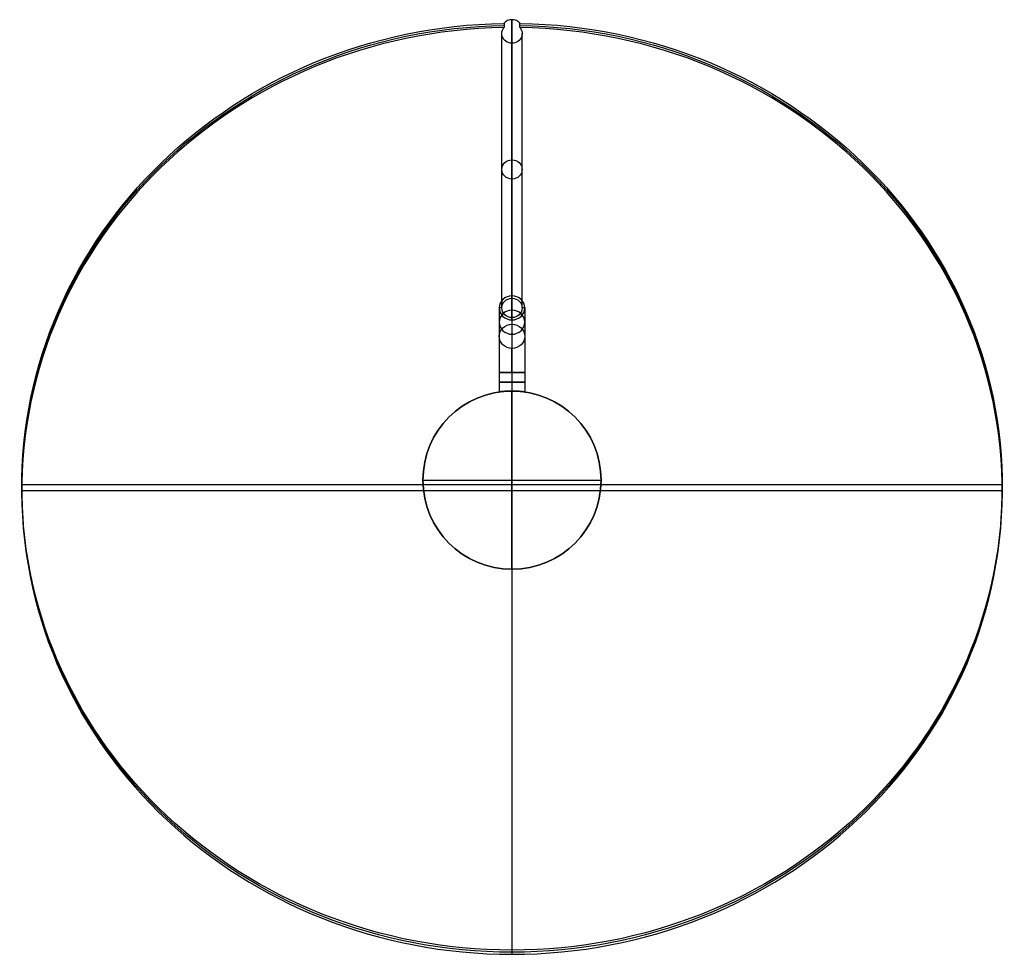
# Model space of a CAD drawing. Header units: millimetres. Extents: x -193 to 193, y -186 to 181.
import ezdxf

# ---------------------------------------------------------------- set-up
doc = ezdxf.new("R2010")
doc.units = ezdxf.units.MM
doc.layers.add('Layer 01', color=7, linetype='Continuous', true_color=0x000000)

msp = doc.modelspace()

# ---------------------------------------------------------------- linework, layer by layer
at = {"layer": 'Layer 01', "color": 253, "true_color": 0xa0a0a0}
for p, q in [((0, 71.43, 47.25), (0, 180.86, 365.03)), ((0, 180.86, 365.03), (0, -184.59, 490.87)), ((-4, 67.65, 48.55), (-4, 175.41, 361.51)), ((4, 67.65, 48.55), (4, 175.41, 361.51)), ((0, 171.63, 362.82), (0, -186.25, 486.04)), ((0, 63.87, 49.85), (0, 171.63, 362.82)), ((0, 72.38, 46.92), (0, 61.21, 14.49)), ((0, 71.43, 47.25), (0, 72.38, 46.92)), ((-5, 67.65, 48.55), (-5, 56.48, 16.12)), ((-4, 67.65, 48.55), (-5, 67.65, 48.55)), ((5, 67.65, 48.55), (4, 67.65, 48.55)), ((5, 67.65, 48.55), (5, 56.48, 16.12)), ((0, 62.92, 50.18), (0, 63.87, 49.85)), ((0, 62.92, 50.18), (0, 51.76, 17.74)), ((-5, 42.3, 6), (-5, 34.64, 6)), ((0, 42.3, 1), (0, 35, 1)), ((0, 42.3, 11), (0, 35, 11)), ((5, 42.3, 6), (5, 34.64, 6)), ((0, 35), (0, 35, 1)), ((0, 35, 11), (0, 35, 253)), ((0, -35, 253), (0, 35, 253)), ((0, -35), (0, 35)), ((-35, 0), (-35, 0, 253)), ((-35, 0, 253), (35, 0, 253)), ((-35, 0), (35, 0)), ((35, 0), (35, 0, 253)), ((192.5, -1.87, 427.95), (-192.5, -1.87, 427.95)), ((-192.5, -2.57, 428.2), (-192.5, -4.23, 423.37)), ((192.5, -2.57, 428.2), (192.5, -4.23, 423.37)), ((192.5, -4.25, 423.38), (-192.5, -4.25, 423.38)), ((0, -35), (0, -35, 253)), ((0, -184.59, 490.87), (0, -186.25, 486.04))]:
    msp.add_line(p, q, dxfattribs=at)
at = {"layer": 'Layer 01', "color": 253, "true_color": 0xa0a0a0, "extrusion": (0, 0.325568, 0.945519)}
for centre in [(0, -48.16, 234.98), (0, -48.16, 67.93)]:
    msp.add_circle(centre, 4, dxfattribs=at)
at = {"layer": 'Layer 01', "color": 253, "true_color": 0xa0a0a0, "extrusion": (0, -0.325568, -0.945519)}
for centre in [(0, -48.16, -67.93), (0, -48.16, -50.64)]:
    msp.add_circle(centre, 5, dxfattribs=at)
at = {"layer": 'Layer 01', "color": 253, "true_color": 0xa0a0a0}
for centre in [(0, 0), (0, 0, 126.5)]:
    msp.add_circle(centre, 35, dxfattribs=at)
at = {"layer": 'Layer 01', "color": 253, "true_color": 0xa0a0a0, "extrusion": (0, 0, -1)}
msp.add_circle((0, 0, -253), 35, dxfattribs=at)
at = {"layer": 'Layer 01', "color": 253, "true_color": 0xa0a0a0, "extrusion": (0, -1, 0)}
msp.add_circle((0, 6, -38.47), 5, dxfattribs=at)
at = {"layer": 'Layer 01', "color": 253, "true_color": 0xa0a0a0, "extrusion": (-1.47209e-15, -0.325568, -0.945519)}
msp.add_arc((0, 141.84, -404.03), 192.5, 270.9355, 269.0645, dxfattribs=at)
at = {"layer": 'Layer 01', "color": 253, "true_color": 0xa0a0a0, "extrusion": (1.60973e-32, -0.325568, -0.945519)}
msp.add_arc((0, 141.84, -401.48), 192.5, 270.9355, 269.0645, dxfattribs=at)
at = {"layer": 'Layer 01', "color": 253, "true_color": 0xa0a0a0, "extrusion": (0, 0.325568, 0.945519)}
msp.add_arc((0, -48.16, 404.03), 4, 218.2129, 321.7871, dxfattribs=at)
at = {"layer": 'Layer 01', "color": 253, "true_color": 0xa0a0a0, "extrusion": (-7.07845e-15, 0.325568, 0.945519)}
msp.add_arc((0, 141.84, 398.93), 192.5, 270.9355, 269.0645, dxfattribs=at)
at = {"layer": 'Layer 01', "color": 253, "true_color": 0xa0a0a0, "extrusion": (4.03264e-14, -0.325568, -0.945519)}
msp.add_arc((0, -48.16, -398.93), 4, 0, 218.2129, dxfattribs=at)
at = {"layer": 'Layer 01', "color": 253, "true_color": 0xa0a0a0, "extrusion": (2.1927e-13, -0.325568, -0.945519)}
msp.add_arc((0, -48.16, -398.93), 4, 321.7871, 0, dxfattribs=at)
at = {"layer": 'Layer 01', "color": 253, "true_color": 0xa0a0a0, "extrusion": (2.25779e-15, -0.325568, -0.945519)}
for start, end in [(180, 270), (270, 90)]:
    msp.add_arc((0, -48.16, -33.63), 5, start, end, dxfattribs=at)
at = {"layer": 'Layer 01', "color": 253, "true_color": 0xa0a0a0, "extrusion": (-1, 0, 0)}
for centre, radius in [((-42.3, 21), 20), ((-42.3, 21, 5), 15), ((-42.3, 21, -5), 15)]:
    msp.add_arc(centre, radius, 199, 270, dxfattribs=at)
at = {"layer": 'Layer 01', "color": 253, "true_color": 0xa0a0a0, "extrusion": (4.05919e-15, -0.325568, -0.945519)}
msp.add_arc((0, -48.16, -33.63), 5, 90, 180, dxfattribs=at)
at = {"layer": 'Layer 01', "color": 253, "true_color": 0xa0a0a0, "extrusion": (1, 0, 0)}
msp.add_arc((42.3, 21), 10, 270, 341, dxfattribs=at)
at = {"layer": 'Layer 01', "color": 253, "true_color": 0xa0a0a0, "extrusion": (0, -1, 0)}
for start, end in [(180, 270), (90, 180), (270, 90)]:
    msp.add_arc((0, 6, -42.3), 5, start, end, dxfattribs=at)
at = {"layer": 'Layer 01', "color": 253, "true_color": 0xa0a0a0}
for points in [[(-3.14, 179.41, 365.53), (-3.14, 177.75, 360.71)], [(3.14, 177.75, 360.71), (3.14, 179.41, 365.53)]]:
    msp.add_open_spline(points, degree=1, dxfattribs=at)
for points, knots in [([(-5, 34.64, 6), (-5, 34.64, 6.63), (-4.87, 34.66, 7.3), (-4.36, 34.73, 8.53), (-3.98, 34.78, 9.09), (-3.09, 34.87, 9.98), (-2.53, 34.91, 10.36), (-1.3, 34.98, 10.87), (-0.63, 35, 11), (0.63, 35, 11), (1.3, 34.98, 10.87), (2.53, 34.91, 10.36), (3.09, 34.87, 9.98), (3.98, 34.78, 9.09), (4.36, 34.73, 8.53), (4.87, 34.66, 7.3), (5, 34.64, 6.63), (5, 34.64, 6)], [0, 0, 0, 0, 1.978474, 1.978474, 3.956947, 3.956947, 5.935393, 5.935393, 7.913838, 7.913838, 9.892283, 9.892283, 11.870728, 11.870728, 13.849202, 13.849202, 15.827676, 15.827676, 15.827676, 15.827676]), ([(0, 35, 1), (-0.63, 35, 1), (-1.3, 34.98, 1.13), (-2.53, 34.91, 1.64), (-3.09, 34.87, 2.02), (-3.98, 34.78, 2.91), (-4.36, 34.73, 3.47), (-4.87, 34.66, 4.7), (-5, 34.64, 5.37), (-5, 34.64, 6)], [7.913838, 7.913838, 7.913838, 7.913838, 9.892283, 9.892283, 11.870728, 11.870728, 13.849202, 13.849202, 15.827676, 15.827676, 15.827676, 15.827676]), ([(5, 34.64, 6), (5, 34.64, 5.37), (4.87, 34.66, 4.7), (4.36, 34.73, 3.47), (3.98, 34.78, 2.91), (3.09, 34.87, 2.02), (2.53, 34.91, 1.64), (1.3, 34.98, 1.13), (0.63, 35, 1), (0, 35, 1)], [0, 0, 0, 0, 1.978474, 1.978474, 3.956947, 3.956947, 5.935393, 5.935393, 7.913838, 7.913838, 7.913838, 7.913838])]:
    msp.add_open_spline(points, degree=3, knots=knots, dxfattribs=at)

doc.saveas('drawing.dxf')
